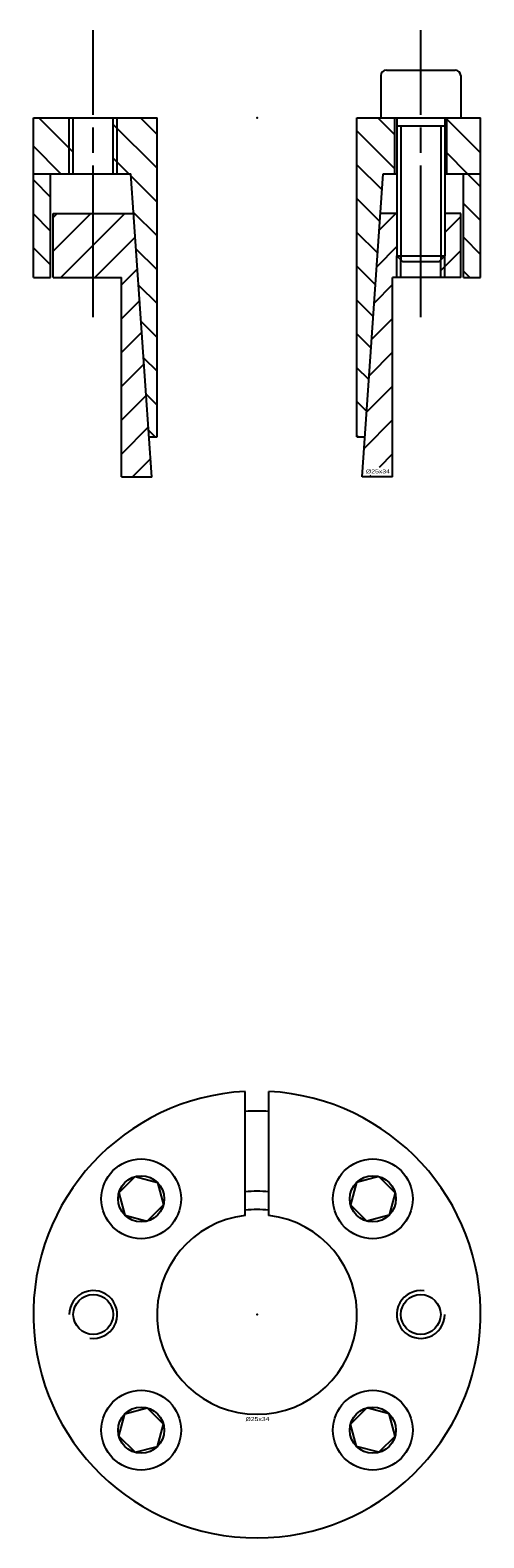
# Model space of a CAD drawing. Extents: x -28 to 28, y -28 to 161.
import ezdxf
from ezdxf.enums import TextEntityAlignment as Align

# ---------------------------------------------------------------- set-up
doc = ezdxf.new("R2010")
doc.units = 0
doc.linetypes.add('CADRA_CENTERLINE', pattern=[25.4, 19.05, -1.5875, 3.175, -1.5875])
doc.linetypes.add('CADRA_SOLID', pattern=[0])
doc.layers.get('0').update_dxf_attribs({"color": 112, "linetype": 'CADRA_SOLID'})

# ---------------------------------------------------------------- blocks, each defined once
blk = doc.blocks.new('BLOCK1')
for p, q in [((-1.5, 12.42), (-1.5, 27.96)), ((1.5, 12.42), (1.5, 27.96)), ((-17.28, 15.24), (-15.24, 17.28)), ((-15.24, 17.28), (-12.45, 16.54)), ((15.24, 17.28), (12.45, 16.54)), ((15.24, 17.28), (17.28, 15.24)), ((-17.28, 15.24), (-16.54, 12.45)), ((-12.45, 16.54), (-11.71, 13.75)), ((12.45, 16.54), (11.71, 13.75)), ((17.28, 15.24), (16.54, 12.45)), ((-13.75, 11.71), (-11.71, 13.75)), ((11.71, 13.75), (13.75, 11.71)), ((-16.54, 12.45), (-13.75, 11.71)), ((16.54, 12.45), (13.75, 11.71)), ((-17.28, -15.24), (-16.54, -12.45)), ((-16.54, -12.45), (-13.75, -11.71)), ((-11.71, -13.75), (-13.75, -11.71)), ((13.75, -11.71), (11.71, -13.75)), ((16.54, -12.45), (13.75, -11.71)), ((17.28, -15.24), (16.54, -12.45)), ((-12.45, -16.54), (-11.71, -13.75)), ((12.45, -16.54), (11.71, -13.75)), ((-15.24, -17.28), (-17.28, -15.24)), ((-15.24, -17.28), (-12.45, -16.54)), ((15.24, -17.28), (12.45, -16.54)), ((17.28, -15.24), (15.24, -17.28))]:
    blk.add_line(p, q)
for centre, radius in [((-14.5, 14.5), 5), ((14.5, 14.5), 5), ((-14.5, 14.5), 2.89), ((14.5, 14.5), 2.89), ((-20.5, 0), 2.5), ((20.5, 0), 2.5), ((-14.5, -14.5), 5), ((14.5, -14.5), 5), ((-14.5, -14.5), 2.89), ((14.5, -14.5), 2.89)]:
    blk.add_circle(centre, radius)
for centre, radius, start, end in [((0, 0), 28, 93.0709, 446.9291), ((0, 0), 25.5, 86.6278, 93.3723), ((0, 0), 15.45, 84.4286, 95.5716), ((0, 0), 12.51, 96.8866, 443.1134), ((0, 0), 13.15, 83.4502, 96.55), ((-20.5, 0), 3, 261.4867, 540), ((20.5, 0), 3, 81.4867, 360)]:
    blk.add_arc(centre, radius, start, end)
blk.add_point((0, 0))
blk.add_text('%%c25x34', height=0.5).set_placement((-1.44, -13.36), (1.55, -13.36), align=Align.FIT)
blk = doc.blocks.new('_X2')
for p, q in [((-25.03, -12), (-25.5, -12.47)), ((-20.79, -12), (-25.5, -16.71)), ((-16.54, -12), (-24.54, -20)), ((17.4, -12), (15.31, -14.09)), ((25.5, -12.38), (23.5, -14.38)), ((-15.25, -14.94), (-20.3, -20)), ((17.5, -16.14), (14.99, -18.65)), ((25.5, -16.62), (23, -19.12)), ((-14.97, -18.91), (-16.98, -20.93)), ((18, -19.88), (17.88, -20)), ((16.98, -20.9), (14.67, -23.21)), ((-14.69, -22.88), (-16.98, -25.17)), ((16.98, -25.14), (14.35, -27.77)), ((-14.42, -26.84), (-16.98, -29.41)), ((16.98, -29.38), (14.03, -32.33)), ((-14.14, -30.81), (-16.98, -33.65)), ((16.98, -33.62), (13.72, -36.89)), ((-13.86, -34.78), (-16.98, -37.9)), ((-13.59, -38.74), (-16.98, -42.14)), ((16.98, -37.87), (13.4, -41.45)), ((-13.31, -42.71), (-15.6, -45)), ((16.98, -42.11), (15.28, -43.81)), ((14.09, -45), (14.28, -44.81))]:
    blk.add_line(p, q)
blk = doc.blocks.new('_X1')
for p, q in [((26.37, -7), (28, -8.63)), ((-28, -7.78), (-25.85, -9.93)), ((28, -12.87), (25.85, -10.72)), ((-25.85, -14.18), (-28, -12.03)), ((25.85, -14.97), (28, -17.12)), ((-28, -16.27), (-25.85, -18.42)), ((26.64, -20), (25.85, -19.21))]:
    blk.add_line(p, q)
blk = doc.blocks.new('_X0')
for p, q in [((-23, -4.3), (-27.3, 0)), ((-23, -0.06), (-23.06, 0)), ((-12.51, -2.06), (-14.57, 0)), ((17.25, -2.12), (15.13, 0)), ((-12.51, -6.3), (-18, -0.81)), ((17.25, -6.37), (12.51, -1.63)), ((28, -4.39), (23.75, -0.14)), ((28, -0.14), (27.86, 0)), ((-24.54, -7), (-28, -3.54)), ((-16.06, -7), (-18, -5.06)), ((26.37, -7), (23.75, -4.38)), ((-12.51, -10.55), (-15.78, -7.28)), ((15.66, -9.02), (12.51, -5.87)), ((15.38, -12.98), (12.51, -10.11)), ((-12.51, -14.79), (-15.46, -11.84)), ((15.11, -16.95), (12.51, -14.35)), ((-12.51, -19.03), (-15.15, -16.4)), ((14.83, -20.92), (12.51, -18.6)), ((-14.83, -20.96), (-12.51, -23.27)), ((14.55, -24.88), (12.51, -22.84)), ((-12.51, -27.52), (-14.51, -25.52)), ((14.28, -28.85), (12.51, -27.08)), ((-14.19, -30.08), (-12.51, -31.76)), ((14, -32.81), (12.51, -31.32)), ((-12.51, -36), (-13.87, -34.64)), ((13.72, -36.78), (12.51, -35.57)), ((-13.56, -39.2), (-12.75, -40)), ((12.7, -40), (12.51, -39.81))]:
    blk.add_line(p, q)
blk = doc.blocks.new('BLOCK0')
at = {"linetype": 'CADRA_CENTERLINE'}
for p, q in [((-20.5, -25), (-20.5, 11)), ((20.5, -25), (20.5, 11))]:
    blk.add_line(p, q, dxfattribs=at)
for p, q in [((16.2, 6), (24.8, 6)), ((15.5, 5.3), (15.5, 0)), ((25.5, 5.3), (25.5, 0)), ((-28, 0), (-12.51, 0)), ((12.51, 0), (17.5, 0)), ((15.5, 0), (25.5, 0)), ((17.5, 0), (17.5, -17.3)), ((23.5, 0), (28, 0)), ((23.5, 0), (23.5, -17.3)), ((-28, -7), (-28, 0)), ((-23.5, -7), (-23.5, 0)), ((-23, -7), (-23, 0)), ((-18, -7), (-18, 0)), ((-17.5, -7), (-17.5, 0)), ((-12.51, -40), (-12.51, 0)), ((12.51, -40), (12.51, 0)), ((17.25, -7), (17.25, 0)), ((17.5, -1), (23.5, -1)), ((18, -1), (18, -17.8)), ((23, -1), (23, -17.8)), ((23.75, -7), (23.75, 0)), ((28, -7), (28, 0)), ((-28, -7), (-15.8, -7)), ((-28, -20), (-28, -7)), ((-25.85, -20), (-25.85, -7)), ((-13.15, -45.02), (-15.8, -7)), ((13.15, -45), (15.8, -7)), ((15.8, -7), (17.5, -7)), ((23.5, -7), (28, -7)), ((25.85, -20), (25.85, -7)), ((28, -20), (28, -7)), ((-25.5, -12), (-15.45, -12)), ((-25.5, -20), (-25.5, -12)), ((17.5, -12), (15.45, -12)), ((25.5, -12), (23.5, -12)), ((25.5, -20), (25.5, -12)), ((17.5, -17.3), (18.2, -18)), ((17.5, -17.3), (23.5, -17.3)), ((17.5, -20), (17.5, -17.3)), ((18, -20), (18, -17.8)), ((18.2, -18), (22.8, -18)), ((22.8, -18), (23.5, -17.3)), ((23, -20), (23, -17.8)), ((23.5, -20), (23.5, -17.3)), ((-28, -20), (-25.85, -20)), ((-25.5, -20), (-16.98, -20)), ((-16.98, -45), (-16.98, -20)), ((25.5, -20), (16.98, -20)), ((16.98, -45), (16.98, -20)), ((25.85, -20), (28, -20)), ((-13.5, -40), (-12.51, -40)), ((12.51, -40), (13.5, -40)), ((-16.98, -45), (-13.15, -45)), ((16.98, -45), (13.15, -45))]:
    blk.add_line(p, q)
for centre, start, end in [((16.2, 5.3), 90, 180), ((24.8, 5.3), 0, 90)]:
    blk.add_arc(centre, 0.7, start, end)
blk.add_point((0, 0))
for name in ['_X0', '_X1', '_X2']:
    blk.add_blockref(name, (0, 0))
blk.add_text('%%c25x34', height=0.5).set_placement((13.64, -44.56), (16.64, -44.56), align=Align.FIT)

msp = doc.modelspace()

# ---------------------------------------------------------------- block references
for name, p in [('BLOCK0', (0, 150)), ('BLOCK1', (0, 0))]:
    msp.add_blockref(name, p)

doc.saveas('drawing.dxf')
